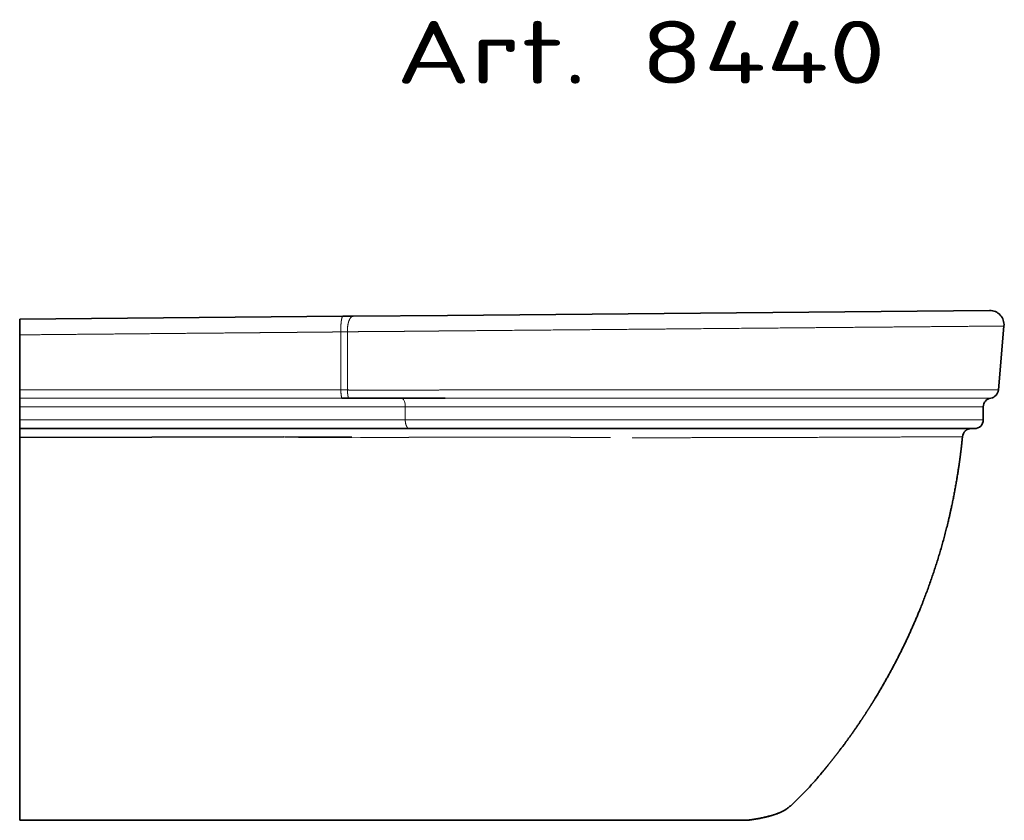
# Model space of a CAD drawing. Extents: x 34 to 379, y 43 to 279.
# Tile 4 of 7: x 141 to 251, y 190 to 279. Entities that reach past the tile are written whole.
import ezdxf
from ezdxf.enums import TextEntityAlignment as Align

# ---------------------------------------------------------------- set-up
doc = ezdxf.new("R2010")
doc.units = 0
doc.layers.get('0').update_dxf_attribs({"lineweight": 13})
doc.styles.get("Standard").update_dxf_attribs({"font": 'isocp.shx'})

# ---------------------------------------------------------------- blocks, each defined once
blk = doc.blocks.new('BLOCK64')
at = {"color": 7, "lineweight": 13}
blk.add_text('Art. 8440', height=35, dxfattribs=at).set_placement((210, 131.43), (483.24, 131.43), align=Align.FIT)
blk = doc.blocks.new('BLOCK65')
at = {"color": 7, "lineweight": 35}
for p, q in [((180.39, 1.64), (0, 0)), ((186.1, 1.69), (238.75, 2.17)), ((541.19, 4.92), (238.75, 2.17)), ((546.11, -39.44), (549.23, -3.78)), ((0, -39.44), (0, -8.7)), ((217.46, -61), (0, -61)), ((0, -65.88), (147.36, -65.63)), ((0, -244.94), (0, -65.88)), ((174.97, -61), (147.33, -61)), ((532.71, -61), (217.46, -61)), ((0, -255.29), (0, -279.45)), ((0, -279.45), (38.65, -279.45)), ((142.01, -279.45), (38.65, -279.45)), ((294.4, -279.45), (147.71, -279.45)), ((325.11, -279.45), (304.59, -279.45)), ((405.27, -279.45), (335.86, -279.45))]:
    blk.add_line(p, q, dxfattribs=at)
at = {"color": 7, "lineweight": 35, "ltscale": 0.217407}
blk.add_line((0, 0), (0, -8.7), dxfattribs=at)
at = {"color": 7, "lineweight": 35, "ltscale": 0.142836}
blk.add_line((186.1, 1.69), (180.39, 1.64), dxfattribs=at)
at = {"color": 7, "lineweight": 13}
for p, q in [((179.17, -7.06), (179.2, -39.44)), ((182.9, -6.96), (182.88, -39.45)), ((0, -39.44), (178.47, -39.44)), ((179.1, -43.94), (0, -43.94)), ((241.22, -39.44), (546.11, -39.44)), ((541.92, -43.94), (242.64, -43.94)), ((215.13, -48.87), (0, -48.87)), ((537.71, -48.87), (215.13, -48.87)), ((0, -56), (215.13, -56)), ((537.71, -56), (215.13, -56))]:
    blk.add_line(p, q, dxfattribs=at)
at = {"color": 7, "lineweight": 35, "ltscale": 0.112532}
blk.add_line((0, -39.44), (0, -43.94), dxfattribs=at)
at = {"color": 7, "lineweight": 35, "ltscale": 0.123427}
blk.add_line((0, -48.87), (0, -43.94), dxfattribs=at)
at = {"color": 7, "lineweight": 13, "ltscale": 0.018162}
blk.add_line((179.2, -39.44), (178.47, -39.44), dxfattribs=at)
at = {"color": 7, "lineweight": 13, "ltscale": 0.018381}
blk.add_line((179.84, -43.94), (179.1, -43.94), dxfattribs=at)
at = {"color": 7, "lineweight": 13, "ltscale": 0.13094}
blk.add_line((235.98, -39.44), (241.22, -39.44), dxfattribs=at)
at = {"color": 7, "lineweight": 13, "ltscale": 0.132539}
blk.add_line((242.64, -43.94), (237.33, -43.94), dxfattribs=at)
at = {"color": 7, "lineweight": 35, "ltscale": 0.178084}
for p, q in [((0, -56), (0, -48.87)), ((537.71, -56), (537.71, -48.87))]:
    blk.add_line(p, q, dxfattribs=at)
at = {"color": 7, "lineweight": 13, "ltscale": 0.178084}
blk.add_line((215.13, -56), (215.13, -48.87), dxfattribs=at)
at = {"color": 7, "lineweight": 35, "ltscale": 0.125}
blk.add_line((0, -56), (0, -61), dxfattribs=at)
at = {"color": 7, "lineweight": 35, "ltscale": 0.035592}
blk.add_line((0, -62.42), (0, -61), dxfattribs=at)
at = {"color": 7, "lineweight": 35, "ltscale": 0.086555}
blk.add_line((0, -65.88), (0, -62.42), dxfattribs=at)
at = {"color": 7, "lineweight": 35, "ltscale": 0.198583}
blk.add_line((147.68, -65.65), (155.63, -65.68), dxfattribs=at)
at = {"color": 7, "lineweight": 35, "ltscale": 2.80349e-05}
blk.add_line((155.63, -65.68), (155.63, -65.68), dxfattribs=at)
at = {"color": 7, "lineweight": 13, "ltscale": 0.120967}
blk.add_line((185.27, -65.85), (190.1, -65.87), dxfattribs=at)
at = {"color": 7, "lineweight": 35, "ltscale": 0.053124}
blk.add_line((188.43, -61), (186.31, -61), dxfattribs=at)
at = {"color": 7, "lineweight": 13, "ltscale": 0.001765}
blk.add_line((526, -65.51), (526.07, -65.51), dxfattribs=at)
at = {"color": 7, "lineweight": 35, "ltscale": 0.258576}
blk.add_line((0, -255.29), (0, -244.94), dxfattribs=at)
at = {"color": 7, "lineweight": 35, "ltscale": 0.000798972}
blk.add_line((447.81, -252.67), (447.79, -252.69), dxfattribs=at)
at = {"color": 7, "lineweight": 35, "ltscale": 0.000800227}
blk.add_line((447.81, -252.67), (447.79, -252.69), dxfattribs=at)
at = {"color": 7, "lineweight": 35, "ltscale": 0.063203}
blk.add_line((144.54, -279.45), (142.01, -279.45), dxfattribs=at)
at = {"color": 7, "lineweight": 35, "ltscale": 0.063391}
blk.add_line((147.08, -279.45), (144.54, -279.45), dxfattribs=at)
at = {"color": 7, "lineweight": 35, "ltscale": 0.015799}
blk.add_line((147.71, -279.45), (147.08, -279.45), dxfattribs=at)
at = {"color": 7, "lineweight": 35, "ltscale": 0.254775}
blk.add_line((304.59, -279.45), (294.4, -279.45), dxfattribs=at)
at = {"color": 7, "lineweight": 35, "ltscale": 0.268743}
blk.add_line((335.86, -279.45), (325.11, -279.45), dxfattribs=at)
at = {"color": 7, "lineweight": 35, "ltscale": 0.007529}
blk.add_line((405.27, -279.45), (405.57, -279.45), dxfattribs=at)
at = {"color": 7, "lineweight": 35, "ltscale": 5.57021e-05}
blk.add_line((405.57, -279.45), (405.57, -279.45), dxfattribs=at)
at = {"color": 7, "lineweight": 35, "ltscale": 3.23078e-05}
blk.add_line((405.57, -279.45), (405.57, -279.45), dxfattribs=at)
at = {"color": 7, "lineweight": 35}
for centre, radius, start, end in [((541.26, -3.08), 8, 355, 90.5208), ((179.95, -572.71), 528.78, 89.6083, 90.012), ((542.71, -48.87), 5, 99.1004, 180), ((541.13, -39), 5, 279.1005, 355), ((532.71, -56), 5, 270, 360), ((531.04, -66), 5, 90, 174.3818), ((394.88, -183.82), 96.23, 276.3805, 281.5223), ((395.46, -187.25), 92.75, 278.0987, 281.9565), ((398.96, -204.16), 75.48, 281.6632, 284.1631), ((398.96, -204.15), 75.49, 281.6821, 284.1344), ((399.56, -206.74), 72.83, 282.0867, 284.5385), ((400.11, -208.93), 70.57, 283.059, 284.1341), ((409.47, -240.36), 37.76, 288.2209, 292.5425)]:
    blk.add_arc(centre, radius, start, end, dxfattribs=at)
at = {"color": 7, "lineweight": 13}
for centre, radius, start, end in [((173.62, 273.07), 280.18, 271.1358, 271.898), ((179.31, -553.69), 514.26, 89.6028, 90.0128), ((530.97, -65.99), 5, 90.0405, 174.4398)]:
    blk.add_arc(centre, radius, start, end, dxfattribs=at)
blk.add_ellipse((212.79, -48.87), major_axis=(0, -5), ratio=0.466552, start_param=1.570836, end_param=2.877869, dxfattribs=at)
for points, knots in [([(179.17, -7.06), (179.15, -6.01), (179.15, -4.96), (179.18, -3.92), (179.29, -2.03), (179.52, -0.38), (179.65, 0.33), (179.88, 1.12), (180.15, 1.52), (180.22, 1.6), (180.31, 1.64), (180.39, 1.64)], [0, 0, 0, 0, 0, 0, 7.44228, 7.44228, 7.44228, 13.903109, 13.903109, 13.903109, 16.445763, 16.445763, 16.445763, 16.445763, 16.445763, 16.445763]), ([(182.9, -6.96), (182.83, -5.44), (182.92, -3.9), (183.15, -2.39), (183.73, -0.41), (184.66, 0.93), (184.96, 1.26), (185.38, 1.55), (185.82, 1.67), (185.92, 1.68), (186.01, 1.69), (186.1, 1.69)], [0, 0, 0, 0, 0, 0, 10.870354, 10.870354, 10.870354, 15.557366, 15.557366, 15.557366, 16.783271, 16.783271, 16.783271, 16.783271, 16.783271, 16.783271]), ([(549.23, -3.78), (549.12, -3.78), (549.01, -3.78), (546.46, -3.8), (543.68, -3.83), (539.3, -3.86), (533.85, -3.91), (517.89, -4.05), (497.52, -4.23), (484.28, -4.34), (459.24, -4.56), (432.73, -4.79), (420.69, -4.9), (387.73, -5.19), (353.96, -5.49), (332.64, -5.68), (300.21, -5.96), (268.13, -6.24), (257.31, -6.34), (246.58, -6.43), (235.98, -6.53)], [0, 0, 0, 0, 0, 0, 2.94099, 2.94099, 2.94099, 74.4548, 74.4548, 74.4548, 184.110889, 184.110889, 184.110889, 272.399669, 272.399669, 272.399669, 423.08049, 423.08049, 423.08049, 500.448174, 500.448174, 500.448174, 500.448174, 500.448174, 500.448174]), ([(179.17, -7.06), (177.15, -7.08), (175.13, -7.1), (173.1, -7.12), (170.93, -7.14), (168.75, -7.16), (168.46, -7.16), (168.14, -7.17), (167.82, -7.17), (167.64, -7.17), (167.29, -7.17), (166.94, -7.18), (166.77, -7.18), (166.15, -7.18), (165.54, -7.19), (165.1, -7.2), (164.58, -7.2), (164.05, -7.21), (163.96, -7.21), (163.79, -7.21), (163.61, -7.21), (163.52, -7.21), (163.34, -7.21), (163.16, -7.21), (163.08, -7.21), (162.73, -7.22), (162.37, -7.22), (162.08, -7.22), (161.53, -7.23), (160.98, -7.23), (160.69, -7.24), (159.99, -7.24), (159.28, -7.25), (158.95, -7.25), (158.31, -7.26), (157.67, -7.26), (157.45, -7.27), (157.2, -7.27), (156.94, -7.27), (156.91, -7.27), (156.84, -7.27), (156.77, -7.27), (156.74, -7.27), (156.63, -7.27), (156.5, -7.27), (156.42, -7.28), (156.24, -7.28), (156.07, -7.28), (155.98, -7.28), (155.76, -7.28), (155.55, -7.28), (155.41, -7.28), (155.26, -7.29), (155.13, -7.29), (155.1, -7.29), (153.76, -7.3), (152.42, -7.31), (151.11, -7.32), (149.71, -7.34), (148.32, -7.35), (148.23, -7.35), (148.06, -7.35), (147.89, -7.35), (147.8, -7.35), (147.54, -7.36), (147.28, -7.36), (147.1, -7.36), (146.1, -7.37), (145.01, -7.38), (144.01, -7.39), (141.97, -7.41), (139.85, -7.43), (138.74, -7.44), (135.89, -7.46), (133, -7.49), (131.27, -7.5), (128.25, -7.53), (125.3, -7.56), (124.05, -7.57), (122.23, -7.59), (120.58, -7.6), (120.03, -7.61), (119.43, -7.61), (118.84, -7.62), (118.76, -7.62), (94.96, -7.83), (71.16, -8.05), (47.44, -8.27), (23.72, -8.48), (0, -8.7)], [0, 0, 0, 0, 0, 0, 15.444284, 15.444284, 15.444284, 16.546065, 16.546065, 16.546065, 17.871434, 17.871434, 17.871434, 19.196804, 19.196804, 19.196804, 22.510241, 22.510241, 22.510241, 23.172933, 23.172933, 23.172933, 23.835626, 23.835626, 23.835626, 24.498319, 24.498319, 24.498319, 26.465494, 26.465494, 26.465494, 28.475049, 28.475049, 28.475049, 31.476465, 31.476465, 31.476465, 33.095986, 33.095986, 33.095986, 33.344898, 33.344898, 33.344898, 33.593811, 33.593811, 33.593811, 34.095221, 34.095221, 34.095221, 34.598987, 34.598987, 34.598987, 35.310657, 35.310657, 35.310657, 35.547077, 35.547077, 35.547077, 45.18347, 45.18347, 45.18347, 45.817421, 45.817421, 45.817421, 46.451371, 46.451371, 46.451371, 47.719272, 47.719272, 47.719272, 53.526275, 53.526275, 53.526275, 59.659637, 59.659637, 59.659637, 69.242404, 69.242404, 69.242404, 76.200515, 76.200515, 76.200515, 79.940297, 79.940297, 79.940297, 80.539153, 80.539153, 80.539153, 255.112566, 255.112566, 255.112566, 255.112566, 255.112566, 255.112566]), ([(182.9, -6.96), (184.99, -6.95), (187.08, -6.93), (189.14, -6.92), (192.28, -6.9), (195.46, -6.88), (196.43, -6.87), (198.58, -6.86), (200.73, -6.84), (201.81, -6.83), (203.15, -6.82), (204.49, -6.81), (204.76, -6.81), (205.3, -6.81), (205.83, -6.8), (206.09, -6.8), (206.55, -6.8), (207.01, -6.79), (207.21, -6.79), (207.48, -6.79), (207.75, -6.79), (207.81, -6.79), (208.01, -6.79), (208.21, -6.78), (208.34, -6.78), (208.6, -6.78), (208.88, -6.78), (208.98, -6.78), (211.45, -6.76), (213.92, -6.74), (216.25, -6.72), (218.77, -6.7), (221.28, -6.67), (221.46, -6.67), (222, -6.67), (222.54, -6.66), (222.89, -6.66), (224.13, -6.65), (225.35, -6.63), (226.2, -6.63), (227.38, -6.61), (228.56, -6.6), (228.83, -6.6), (230.02, -6.59), (231.22, -6.58), (232.15, -6.57), (233.23, -6.56), (234.31, -6.54), (234.67, -6.54), (235.02, -6.54), (235.37, -6.53), (235.58, -6.53), (235.78, -6.53), (235.98, -6.53)], [0, 0, 0, 0, 0, 0, 19.313936, 19.313936, 19.313936, 29.173501, 29.173501, 29.173501, 38.898954, 38.898954, 38.898954, 41.335674, 41.335674, 41.335674, 43.772395, 43.772395, 43.772395, 45.599913, 45.599913, 45.599913, 46.209088, 46.209088, 46.209088, 47.427458, 47.427458, 47.427458, 48.712932, 48.712932, 48.712932, 69.828677, 69.828677, 69.828677, 71.455019, 71.455019, 71.455019, 74.707701, 74.707701, 74.707701, 82.984372, 82.984372, 82.984372, 85.404698, 85.404698, 85.404698, 93.814074, 93.814074, 93.814074, 95.223225, 95.223225, 95.223225, 96.981401, 96.981401, 96.981401, 96.981401, 96.981401, 96.981401]), ([(179.2, -39.44), (179.21, -40.3), (179.25, -41.15), (179.32, -41.98), (179.46, -42.99), (179.67, -43.64), (179.72, -43.77), (179.78, -43.87), (179.84, -43.94)], [0, 0, 0, 0, 0, 0, 6.23473, 6.23473, 6.23473, 8.352235, 8.352235, 8.352235, 8.352235, 8.352235, 8.352235]), ([(235.98, -39.44), (230.65, -39.48), (225.3, -39.52), (219.84, -39.54), (213.39, -39.55), (206.93, -39.55), (206.12, -39.55), (200.74, -39.54), (195.36, -39.52), (191.22, -39.5), (187.06, -39.48), (182.88, -39.45)], [0, 0, 0, 0, 0, 0, 39.036447, 39.036447, 39.036447, 47.334695, 47.334695, 47.334695, 78.419683, 78.419683, 78.419683, 78.419683, 78.419683, 78.419683]), ([(182.88, -39.45), (182.9, -40.31), (182.94, -41.17), (183.02, -42), (183.17, -43), (183.38, -43.65), (183.44, -43.78), (183.5, -43.89), (183.57, -43.95)], [0, 0, 0, 0, 0, 0, 6.236412, 6.236412, 6.236412, 8.356064, 8.356064, 8.356064, 8.356064, 8.356064, 8.356064]), ([(217.46, -61), (217.23, -61), (217.01, -60.94), (216.79, -60.82), (216.29, -60.42), (215.88, -59.76), (215.68, -59.31), (215.38, -58.41), (215.2, -57.42), (215.15, -56.95), (215.13, -56.47), (215.13, -56)], [0, 0, 0, 0, 0, 0, 2.677173, 2.677173, 2.677173, 6.626214, 6.626214, 6.626214, 10.001821, 10.001821, 10.001821, 10.001821, 10.001821, 10.001821]), ([(190.11, -65.87), (194.52, -65.88), (198.91, -65.89), (203.26, -65.89), (207.95, -65.88), (212.57, -65.87), (212.88, -65.87), (213.69, -65.86), (214.49, -65.86), (214.64, -65.86), (215.58, -65.86), (216.51, -65.86), (217.05, -65.85), (217.81, -65.85), (218.57, -65.85), (218.82, -65.84), (219.33, -65.84), (219.84, -65.84), (220.1, -65.84), (221.18, -65.83), (222.26, -65.83), (223.35, -65.82), (228.57, -65.8), (233.83, -65.78), (238.31, -65.77), (248.14, -65.74), (258.09, -65.73), (263.53, -65.73), (271.84, -65.74), (280.21, -65.76), (282.96, -65.76), (288.64, -65.78), (294.33, -65.8), (297.42, -65.81), (301.01, -65.83), (304.6, -65.84), (305.18, -65.84), (306.23, -65.85), (307.28, -65.85), (307.93, -65.86), (308.4, -65.86), (308.87, -65.86), (308.99, -65.86), (310.8, -65.87), (312.62, -65.88), (314.25, -65.89), (317.19, -65.91), (320.14, -65.93), (320.98, -65.93), (323.51, -65.95), (326.03, -65.96), (327.25, -65.97), (328.47, -65.98), (329.69, -65.99)], [0, 0, 0, 0, 0, 0, 31.182914, 31.182914, 31.182914, 34.010022, 34.010022, 34.010022, 37.150889, 37.150889, 37.150889, 40.99052, 40.99052, 40.99052, 42.929995, 42.929995, 42.929995, 44.869471, 44.869471, 44.869471, 51.133923, 51.133923, 51.133923, 84.29426, 84.29426, 84.29426, 123.89074, 123.89074, 123.89074, 144.447066, 144.447066, 144.447066, 164.599754, 164.599754, 164.599754, 170.009122, 170.009122, 170.009122, 172.073495, 172.073495, 172.073495, 173.363502, 173.363502, 173.363502, 184.967019, 184.967019, 184.967019, 194.303676, 194.303676, 194.303676, 202.964405, 202.964405, 202.964405, 202.964405, 202.964405, 202.964405]), ([(341.71, -66.07), (352.69, -66.07), (363.62, -66.06), (374.43, -66.04), (386.22, -66.02), (397.89, -65.99), (398.52, -65.99), (400.26, -65.99), (402.01, -65.98), (402.86, -65.98), (405.26, -65.97), (407.65, -65.97), (409, -65.96), (410.77, -65.96), (412.53, -65.95), (412.78, -65.95), (413.27, -65.95), (413.76, -65.95), (414.01, -65.95), (414.84, -65.95), (415.61, -65.95), (416.1, -65.95), (416.84, -65.94), (417.58, -65.94), (417.85, -65.94), (418.3, -65.94), (418.78, -65.94), (418.98, -65.94), (419.39, -65.94), (419.81, -65.93), (419.99, -65.93), (432.13, -65.9), (444.04, -65.86), (455.48, -65.82), (467.36, -65.77), (478.46, -65.72), (479.27, -65.72), (481.15, -65.71), (482.98, -65.7), (483.96, -65.7), (485.91, -65.69), (487.83, -65.68), (488.91, -65.68), (490.71, -65.67), (492.48, -65.66), (493.3, -65.66), (494.38, -65.65), (495.44, -65.65), (495.74, -65.64), (496.25, -65.64), (496.77, -65.64), (497.03, -65.64), (498.28, -65.63), (499.56, -65.63), (500.58, -65.62), (501.78, -65.62), (502.92, -65.61), (503.2, -65.61), (507.89, -65.59), (512.13, -65.57), (515.69, -65.55), (518.72, -65.54), (521.08, -65.53), (521.1, -65.53), (521.14, -65.53), (521.18, -65.53), (521.2, -65.53), (521.23, -65.53), (521.27, -65.53), (521.3, -65.53), (521.36, -65.53), (521.42, -65.53), (521.46, -65.53), (521.58, -65.53), (521.69, -65.52), (521.73, -65.52), (521.88, -65.52), (522.02, -65.52), (522.09, -65.52), (522.25, -65.52), (522.39, -65.52), (522.48, -65.52), (522.64, -65.52), (522.79, -65.52), (522.87, -65.52), (523.54, -65.52), (524.12, -65.51), (524.55, -65.51), (524.93, -65.51), (525.23, -65.51), (525.23, -65.51), (525.25, -65.51), (525.27, -65.51), (525.28, -65.51), (525.29, -65.51), (525.31, -65.51), (525.31, -65.51), (525.35, -65.51), (525.38, -65.51), (525.4, -65.51), (525.44, -65.51), (525.48, -65.51), (525.51, -65.51), (525.55, -65.51), (525.59, -65.51), (525.61, -65.51), (525.64, -65.51), (525.67, -65.51), (525.68, -65.51), (525.7, -65.51), (525.72, -65.51), (525.72, -65.51), (525.74, -65.51), (525.75, -65.51), (525.76, -65.51), (525.81, -65.51), (525.87, -65.51), (525.91, -65.51), (525.96, -65.51), (526, -65.51)], [0, 0, 0, 0, 0, 0, 90.922826, 90.922826, 90.922826, 98.475587, 98.475587, 98.475587, 105.575956, 105.575956, 105.575956, 118.513221, 118.513221, 118.513221, 120.621857, 120.621857, 120.621857, 122.730492, 122.730492, 122.730492, 127.761063, 127.761063, 127.761063, 130.419722, 130.419722, 130.419722, 132.232668, 132.232668, 132.232668, 134.112769, 134.112769, 134.112769, 237.038395, 237.038395, 237.038395, 245.827188, 245.827188, 245.827188, 256.231622, 256.231622, 256.231622, 266.735806, 266.735806, 266.735806, 275.966391, 275.966391, 275.966391, 278.88433, 278.88433, 278.88433, 281.909023, 281.909023, 281.909023, 293.327071, 293.327071, 293.327071, 296.259378, 296.259378, 296.259378, 352.910728, 352.910728, 352.910728, 353.399867, 353.399867, 353.399867, 353.889018, 353.889018, 353.889018, 354.378168, 354.378168, 354.378168, 355.356457, 355.356457, 355.356457, 357.142235, 357.142235, 357.142235, 358.753424, 358.753424, 358.753424, 361.042457, 361.042457, 361.042457, 363.345959, 363.345959, 363.345959, 381.123499, 381.123499, 381.123499, 381.562683, 381.562683, 381.562683, 382.001891, 382.001891, 382.001891, 382.4411, 382.4411, 382.4411, 384.197832, 384.197832, 384.197832, 385.954563, 385.954563, 385.954563, 387.788096, 387.788096, 387.788096, 389.142069, 389.142069, 389.142069, 389.593394, 389.593394, 389.593394, 390.496041, 390.496041, 390.496041, 395.293621, 395.293621, 395.293621, 395.293621, 395.293621, 395.293621]), ([(526, -65.51), (525.92, -66.32), (525.84, -67.12), (525.75, -67.93), (525.65, -68.9), (525.54, -69.87), (525.53, -70.03), (525.47, -70.51), (525.42, -71), (525.38, -71.33), (525.33, -71.81), (525.27, -72.28), (525.25, -72.43), (525.11, -73.65), (524.96, -74.87), (524.82, -75.93), (524.14, -81.18), (523.36, -86.41), (522.67, -90.57), (518.02, -116.19), (510.96, -141.34), (503.38, -161.91), (490.14, -190.61), (473.75, -217.55), (468.42, -225.65), (462.11, -234.55), (455.45, -243.18), (454.71, -244.13), (453.43, -245.76), (452.14, -247.37), (451.6, -248.05), (450.79, -249.05), (449.98, -250.05), (449.7, -250.39), (449.29, -250.88), (448.88, -251.38), (448.75, -251.55), (448.55, -251.79), (448.35, -252.03), (448.25, -252.15), (448.11, -252.31), (447.99, -252.45), (447.96, -252.49), (447.89, -252.58), (447.81, -252.67)], [0, 0, 0, 0, 0, 0, 5.738061, 5.738061, 5.738061, 6.885684, 6.885684, 6.885684, 9.18093, 9.18093, 9.18093, 10.265142, 10.265142, 10.265142, 17.854587, 17.854587, 17.854587, 47.655806, 47.655806, 47.655806, 201.998556, 201.998556, 201.998556, 270.504087, 270.504087, 270.504087, 279.046676, 279.046676, 279.046676, 285.134452, 285.134452, 285.134452, 288.16851, 288.16851, 288.16851, 289.690909, 289.690909, 289.690909, 290.370277, 290.370277, 290.370277, 291.201803, 291.201803, 291.201803, 291.201803, 291.201803, 291.201803])]:
    blk.add_open_spline(points, degree=5, knots=knots, dxfattribs=at)
at = {"color": 7, "lineweight": 35}
for points, degree, knots in [([(237.33, -43.94), (230.87, -43.99), (224.4, -44.03), (217.8, -44.05), (207.06, -44.06), (196.29, -44.02), (192.06, -44), (187.82, -43.98), (183.57, -43.95)], 5, [0, 0, 0, 0, 0, 0, 47.161642, 47.161642, 47.161642, 78.522083, 78.522083, 78.522083, 78.522083, 78.522083, 78.522083]), ([(155.63, -65.68), (156.8, -65.69), (157.97, -65.69), (159.14, -65.7), (161.3, -65.71), (163.46, -65.73), (163.9, -65.73), (165.13, -65.74), (166.36, -65.75), (166.86, -65.75), (167.4, -65.75), (167.94, -65.76), (168.2, -65.76), (168.79, -65.76), (169.39, -65.77), (169.68, -65.77), (170.28, -65.77), (170.87, -65.78), (171.17, -65.78), (171.77, -65.78), (172.37, -65.79), (172.67, -65.79), (174.22, -65.8), (175.76, -65.81), (176.79, -65.81), (179.24, -65.83), (181.68, -65.84), (182.88, -65.84), (184.07, -65.85), (185.27, -65.85)], 5, [0, 0, 0, 0, 0, 0, 8.29588, 8.29588, 8.29588, 15.289758, 15.289758, 15.289758, 16.999183, 16.999183, 16.999183, 19.138082, 19.138082, 19.138082, 21.208712, 21.208712, 21.208712, 23.30481, 23.30481, 23.30481, 25.400909, 25.400909, 25.400909, 34.105495, 34.105495, 34.105495, 42.502529, 42.502529, 42.502529, 42.502529, 42.502529, 42.502529]), ([(447.79, -252.69), (447.8, -252.68), (447.81, -252.67), (447.82, -252.66), (447.83, -252.64), (447.85, -252.62), (447.86, -252.61), (447.9, -252.57), (447.94, -252.52), (447.97, -252.48), (448.01, -252.43), (448.05, -252.38), (448.07, -252.36), (448.1, -252.33), (448.13, -252.29), (448.15, -252.27), (448.18, -252.23), (448.22, -252.19), (448.23, -252.17), (448.28, -252.11), (448.33, -252.05), (448.37, -252), (448.46, -251.89), (448.55, -251.78), (448.62, -251.7), (448.78, -251.5), (448.96, -251.29), (449.06, -251.17), (449.25, -250.93), (449.44, -250.71), (449.54, -250.59), (449.67, -250.43), (449.78, -250.29), (449.82, -250.24), (450.2, -249.78), (450.57, -249.33), (450.9, -248.91), (453.26, -246), (455.57, -243.06), (457.45, -240.61), (460.74, -236.23), (463.72, -232.09), (465.05, -230.2), (468, -225.97), (471.03, -221.43), (472.75, -218.8), (474.81, -215.55), (476.86, -212.21), (477.15, -211.74), (477.74, -210.78), (478.32, -209.82), (478.6, -209.34), (488.16, -193.38), (496.63, -176.77), (503.78, -160.15), (512.25, -136.23), (518.49, -111.69), (520.1, -104.59), (522.21, -93.96), (523.9, -83.25), (524.41, -79.73), (524.89, -76.12), (525.31, -72.51), (525.32, -72.44), (525.34, -72.28), (525.36, -72.13), (525.36, -72.06), (525.38, -71.96), (525.39, -71.85), (525.39, -71.81), (525.4, -71.74), (525.41, -71.66), (525.42, -71.62), (525.43, -71.47), (525.45, -71.33), (525.46, -71.24), (525.48, -71.1), (525.49, -70.94), (525.5, -70.89), (525.51, -70.79), (525.52, -70.68), (525.53, -70.62), (525.54, -70.53), (525.55, -70.45), (525.55, -70.42), (525.56, -70.36), (525.57, -70.31), (525.57, -70.28), (525.57, -70.22), (525.58, -70.17), (525.58, -70.15), (525.59, -70.09), (525.6, -70.04), (525.6, -70.01), (525.61, -69.95), (525.61, -69.88), (525.62, -69.85), (525.62, -69.79), (525.63, -69.73), (525.63, -69.71), (525.64, -69.65), (525.64, -69.59), (525.65, -69.56), (525.65, -69.5), (525.66, -69.44), (525.66, -69.41), (525.75, -68.62), (525.83, -67.82), (525.91, -67.05), (525.99, -66.28), (526.07, -65.51)], 5, [0, 0, 0, 0, 0, 0, 0.112311, 0.112311, 0.112311, 0.224622, 0.224622, 0.224622, 0.668313, 0.668313, 0.668313, 0.892881, 0.892881, 0.892881, 1.117368, 1.117368, 1.117368, 1.341856, 1.341856, 1.341856, 1.751716, 1.751716, 1.751716, 2.553281, 2.553281, 2.553281, 3.534901, 3.534901, 3.534901, 4.501136, 4.501136, 4.501136, 5.034845, 5.034845, 5.034845, 9.605795, 9.605795, 9.605795, 37.493035, 37.493035, 37.493035, 61.667121, 61.667121, 61.667121, 90.771925, 90.771925, 90.771925, 95.61758, 95.61758, 95.61758, 100.463236, 100.463236, 100.463236, 256.748719, 256.748719, 256.748719, 319.750048, 319.750048, 319.750048, 350.596117, 350.596117, 350.596117, 351.252406, 351.252406, 351.252406, 351.937139, 351.937139, 351.937139, 352.273224, 352.273224, 352.273224, 352.596079, 352.596079, 352.596079, 353.588977, 353.588977, 353.588977, 354.079588, 354.079588, 354.079588, 354.570198, 354.570198, 354.570198, 354.815381, 354.815381, 354.815381, 355.060565, 355.060565, 355.060565, 355.305909, 355.305909, 355.305909, 355.551253, 355.551253, 355.551253, 355.796492, 355.796492, 355.796492, 356.04173, 356.04173, 356.04173, 356.286952, 356.286952, 356.286952, 356.532173, 356.532173, 356.532173, 363.237746, 363.237746, 363.237746, 363.237746, 363.237746, 363.237746]), ([(430.66, -270.91), (431.43, -270.2), (432.96, -268.76), (435.23, -266.55), (437.44, -264.31), (439.61, -262.03), (441.73, -259.73), (443.8, -257.4), (445.82, -255.05), (447.15, -253.46), (447.81, -252.67)], 3, [0, 0, 0, 0, 3.158581, 6.319549, 9.475955, 12.622368, 15.74969, 18.856655, 21.96131, 25.064554, 25.064554, 25.064554, 25.064554]), ([(430.66, -270.91), (431.43, -270.2), (432.96, -268.76), (435.23, -266.55), (437.44, -264.31), (439.61, -262.03), (441.73, -259.73), (443.8, -257.4), (445.82, -255.05), (447.15, -253.46), (447.81, -252.67)], 3, [0, 0, 0, 0, 3.158536, 6.31954, 9.475977, 12.62242, 15.749727, 18.856677, 21.961317, 25.064545, 25.064545, 25.064545, 25.064545]), ([(430.66, -270.91), (430.52, -271.04), (430.26, -271.28), (429.85, -271.65), (429.42, -272.01), (428.98, -272.37), (428.51, -272.73), (428.01, -273.09), (427.48, -273.44), (426.89, -273.79), (426.24, -274.16), (425.52, -274.53), (424.75, -274.89), (424.22, -275.12), (423.95, -275.24)], 3, [0, 0, 0, 0, 0.54255, 1.090235, 1.647729, 2.21927, 2.808688, 3.419399, 4.054366, 4.716064, 5.487853, 6.297213, 7.145212, 8.03208, 8.03208, 8.03208, 8.03208]), ([(430.66, -270.91), (430.52, -271.04), (430.26, -271.28), (429.85, -271.65), (429.42, -272.01), (428.98, -272.37), (428.51, -272.73), (428.01, -273.09), (427.48, -273.44), (426.89, -273.79), (426.24, -274.16), (425.52, -274.53), (424.75, -274.89), (424.22, -275.12), (423.95, -275.24)], 3, [0, 0, 0, 0, 0.54255, 1.090235, 1.647729, 2.21927, 2.808688, 3.419399, 4.054366, 4.716064, 5.48786, 6.297228, 7.145235, 8.032113, 8.032113, 8.032113, 8.032113]), ([(423.95, -275.24), (422.39, -275.89), (420.71, -276.47), (418.95, -276.98), (415.23, -277.93), (411.4, -278.65), (409.42, -278.97), (407.47, -279.24), (405.57, -279.45)], 5, [0, 0, 0, 0, 0, 0, 12.036878, 12.036878, 12.036878, 24.862221, 24.862221, 24.862221, 24.862221, 24.862221, 24.862221]), ([(405.57, -279.45), (405.88, -279.42), (406.51, -279.34), (407.46, -279.22), (408.43, -279.09), (409.41, -278.94), (410.41, -278.79), (411.41, -278.62), (412.42, -278.44), (413.47, -278.24), (414.56, -278.01), (415.69, -277.77), (416.8, -277.5), (417.54, -277.32), (417.9, -277.22)], 3, [0, 0, 0, 0, 0.938456, 1.899068, 2.878369, 3.873727, 4.882104, 5.900129, 6.924381, 7.951351, 9.113117, 10.26866, 11.412903, 12.540932, 12.540932, 12.540932, 12.540932]), ([(417.39, -277.36), (415.52, -277.83), (413.6, -278.24), (411.67, -278.6), (409.27, -278.99), (406.92, -279.29), (406.47, -279.35), (406.02, -279.4), (405.57, -279.45)], 5, [0, 0, 0, 0, 0, 0, 12.561467, 12.561467, 12.561467, 15.585126, 15.585126, 15.585126, 15.585126, 15.585126, 15.585126]), ([(417.43, -277.34), (417.27, -277.39), (416.95, -277.47), (416.55, -277.56), (415.71, -277.76), (416.93, -277.47), (417.47, -277.34), (418.12, -277.17), (418.62, -277.03), (419.02, -276.92), (419.35, -276.83), (419.68, -276.73), (420.01, -276.63), (420.33, -276.53), (420.65, -276.43), (420.99, -276.33), (421.35, -276.21), (421.73, -276.08), (422.12, -275.94), (422.5, -275.81), (422.87, -275.67), (423.24, -275.53), (423.6, -275.38), (423.83, -275.29), (423.95, -275.24)], 3, [0, 0, 0, 0, 0.487381, 0.977949, 1.410748, 2.219606, 2.89065, 3.573353, 4.111491, 4.461737, 4.809272, 5.154093, 5.496071, 5.835083, 6.171007, 6.503501, 6.888382, 7.309251, 7.71878, 8.12232, 8.51971, 8.910804, 9.295479, 9.673632, 9.673632, 9.673632, 9.673632])]:
    blk.add_open_spline(points, degree=degree, knots=knots, dxfattribs=at)

msp = doc.modelspace()

# ---------------------------------------------------------------- block references
at = {"lineweight": 0, "xscale": 0.2, "yscale": 0.2, "zscale": 0.2}
for name in ['BLOCK64', 'BLOCK65']:
    msp.add_blockref(name, (141.45, 245.89), dxfattribs=at)

doc.saveas('drawing.dxf')
